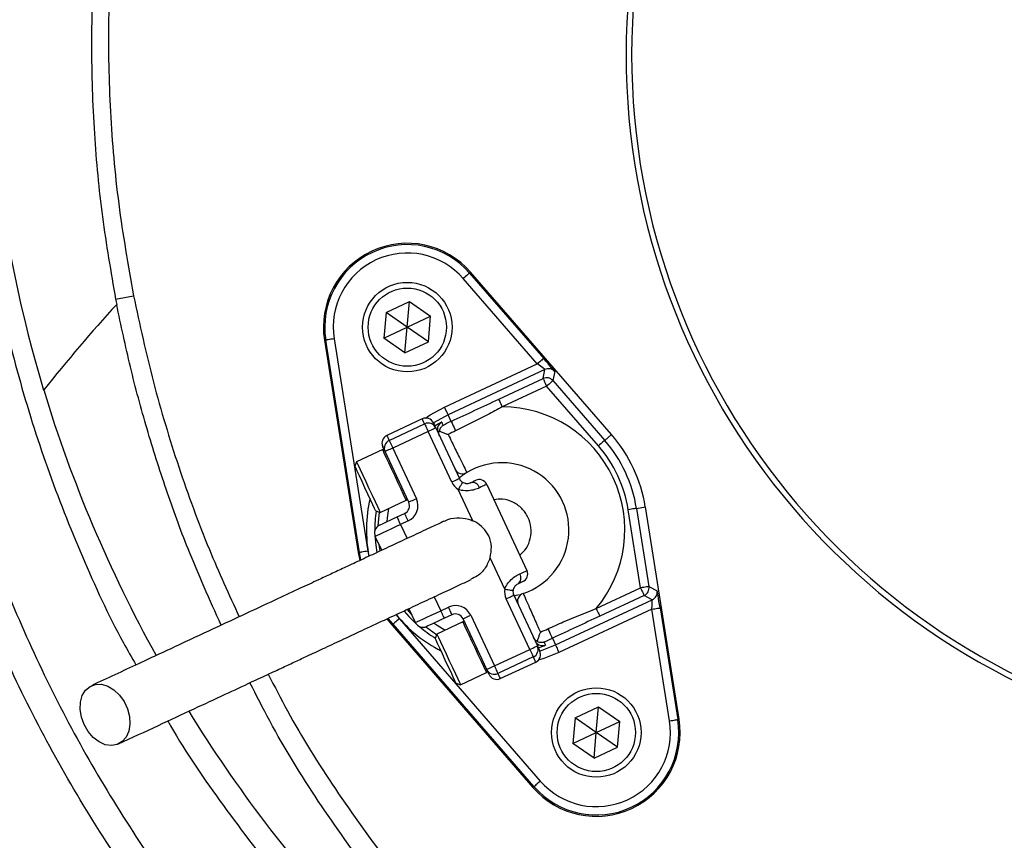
# Model space of a CAD drawing. Header units: millimetres. Extents: x 1367 to 2597, y 1298 to 2528.
# Tile 5 of 11: x 1748 to 1924, y 1773 to 1920. Entities that reach past the tile are written whole.
import ezdxf

# ---------------------------------------------------------------- set-up
doc = ezdxf.new("R2010")
doc.units = ezdxf.units.MM

msp = doc.modelspace()

# ---------------------------------------------------------------- linework, layer by layer
at = {"color": 7, "linetype": 'Continuous', "lineweight": 25}
for p, q in [((1828.81, 1874.41), (1828.98, 1874.57)), ((1828.81, 1874.41), (1842.06, 1859.15)), ((1854.2, 1845.53), (1828.98, 1874.57)), ((1840.92, 1858.16), (1827.67, 1873.43)), ((1765.5, 1869.71), (1768.7, 1870.34)), ((1765.5, 1869.71), (1765.68, 1868.79)), ((1813.87, 1867.38), (1818.06, 1869.34)), ((1817.66, 1864.73), (1818.06, 1869.34)), ((1818.06, 1869.34), (1821.84, 1866.69)), ((1813.87, 1867.38), (1813.47, 1862.78)), ((1817.66, 1864.73), (1813.87, 1867.38)), ((1817.66, 1864.73), (1821.84, 1866.69)), ((1821.44, 1862.09), (1821.84, 1866.69)), ((1813.47, 1862.78), (1817.66, 1864.73)), ((1817.25, 1860.13), (1817.66, 1864.73)), ((1821.44, 1862.09), (1817.66, 1864.73)), ((1803.08, 1862.42), (1802.84, 1862.38)), ((1802.84, 1862.38), (1808.88, 1824.4)), ((1809.12, 1824.43), (1803.08, 1862.42)), ((1804.56, 1862.65), (1810.6, 1824.67)), ((1817.25, 1860.13), (1813.47, 1862.78)), ((1817.25, 1860.13), (1821.44, 1862.09)), ((1824.33, 1850.43), (1840.92, 1858.16)), ((1842.29, 1857.15), (1824.96, 1849.07)), ((1841.95, 1855.54), (1842.29, 1857.15)), ((1844.05, 1856.77), (1843.71, 1855.16)), ((1834.01, 1851.84), (1841.95, 1855.54)), ((1843.71, 1855.16), (1852.99, 1844.48)), ((1842.58, 1854.18), (1834.65, 1850.48)), ((1851.86, 1843.5), (1842.58, 1854.18)), ((1820.34, 1848.33), (1814, 1845.37)), ((1814.42, 1844.47), (1820.76, 1847.43)), ((1825.51, 1847.88), (1824.96, 1849.07)), ((1821.4, 1846.07), (1815.05, 1843.11)), ((1825.62, 1837), (1821.4, 1846.07)), ((1822.76, 1846.7), (1826.98, 1837.64)), ((1852.99, 1844.48), (1854.2, 1845.53)), ((1813.26, 1842.82), (1808.59, 1840.64)), ((1817.92, 1833.41), (1813.69, 1842.47)), ((1815.05, 1843.11), (1819.28, 1834.04)), ((1808.59, 1840.64), (1808.3, 1839.85)), ((1829.4, 1830.08), (1826.78, 1835.71)), ((1831.88, 1836.61), (1839.06, 1821.2)), ((1812.81, 1831.58), (1817.48, 1833.76)), ((1812.02, 1831.87), (1812.81, 1831.58)), ((1859.4, 1818.11), (1857.18, 1832.08)), ((1858.66, 1832.32), (1860.24, 1832.57)), ((1858.66, 1832.32), (1860.88, 1818.34)), ((1866.28, 1794.59), (1860.24, 1832.57)), ((1815.83, 1830.78), (1817.19, 1831.42)), ((1817.83, 1830.06), (1816.47, 1829.42)), ((1813.1, 1824.82), (1811.94, 1827.31)), ((1809.12, 1824.43), (1808.88, 1824.4)), ((1808.88, 1824.4), (1809.15, 1823)), ((1835.1, 1817.87), (1832.47, 1823.5)), ((1851.47, 1814.41), (1859.4, 1818.11)), ((1860.88, 1818.34), (1862.33, 1817.57)), ((1839.57, 1807.09), (1835.34, 1816.16)), ((1836.7, 1816.79), (1840.93, 1807.73)), ((1844.16, 1807.9), (1861.49, 1815.98)), ((1860.04, 1816.75), (1852.1, 1813.05)), ((1861.49, 1815.98), (1860.04, 1816.75)), ((1819.12, 1811.9), (1817.96, 1814.4)), ((1823.65, 1814.02), (1825.01, 1814.65)), ((1861.39, 1814.28), (1844.79, 1806.54)), ((1864.57, 1794.31), (1861.39, 1814.28)), ((1862.87, 1814.51), (1866.05, 1794.55)), ((1814.01, 1812.55), (1814.93, 1811.44)), ((1816.24, 1812.58), (1841.45, 1783.53)), ((1825.65, 1813.29), (1824.29, 1812.66)), ((1831.87, 1803.5), (1827.64, 1812.57)), ((1829, 1813.2), (1833.23, 1804.14)), ((1815.11, 1811.59), (1814.93, 1811.44)), ((1814.93, 1811.44), (1840.14, 1782.4)), ((1840.32, 1782.55), (1815.11, 1811.59)), ((1827.62, 1812.01), (1822.96, 1809.83)), ((1822.96, 1809.83), (1822.67, 1809.03)), ((1843.61, 1809.08), (1844.16, 1807.9)), ((1833.23, 1804.14), (1839.57, 1807.09)), ((1840.2, 1805.74), (1833.86, 1802.78)), ((1834.28, 1801.87), (1840.63, 1804.83)), ((1827.18, 1800.77), (1831.85, 1802.94)), ((1826.39, 1801.06), (1827.18, 1800.77)), ((1847.68, 1794.88), (1851.87, 1796.83)), ((1851.47, 1792.23), (1851.87, 1796.83)), ((1851.87, 1796.83), (1855.65, 1794.18)), ((1847.68, 1794.88), (1847.28, 1790.28)), ((1851.47, 1792.23), (1847.68, 1794.88)), ((1866.05, 1794.55), (1866.28, 1794.59)), ((1851.47, 1792.23), (1855.65, 1794.18)), ((1855.25, 1789.58), (1855.65, 1794.18)), ((1847.28, 1790.28), (1851.47, 1792.23)), ((1851.06, 1787.63), (1851.47, 1792.23)), ((1855.25, 1789.58), (1851.47, 1792.23)), ((1851.06, 1787.63), (1847.28, 1790.28)), ((1851.06, 1787.63), (1855.25, 1789.58)), ((1840.32, 1782.55), (1840.14, 1782.4))]:
    msp.add_line(p, q, dxfattribs=at)
at = {"color": 1, "linetype": 'Continuous', "lineweight": 25}
for p, q in [((1816.47, 1829.42), (1817.63, 1826.93)), ((1810.6, 1824.67), (1810.76, 1823.75)), ((1812.78, 1824.72), (1812.62, 1825.85)), ((1809.37, 1823.09), (1809.12, 1824.43)), ((1822.49, 1816.51), (1823.65, 1814.02)), ((1818.44, 1813.37), (1817.67, 1814.22)), ((1815.11, 1811.59), (1814.24, 1812.64)), ((1815.63, 1813.31), (1816.24, 1812.58))]:
    msp.add_line(p, q, dxfattribs=at)
at = {"color": 7, "linetype": 'Continuous', "lineweight": 25, "flags": 128}
for points in [[(1828.81, 1874.41), (1828.78, 1874.39), (1828.71, 1874.33), (1828.61, 1874.24), (1828.47, 1874.12), (1828.3, 1873.97), (1828.1, 1873.8), (1827.89, 1873.62), (1827.67, 1873.43)], [(1804.56, 1862.65), (1804.27, 1862.61), (1804, 1862.56), (1803.74, 1862.52), (1803.52, 1862.49), (1803.33, 1862.46), (1803.2, 1862.43), (1803.11, 1862.42), (1803.08, 1862.42)], [(1842.06, 1859.15), (1842.03, 1859.13), (1841.97, 1859.07), (1841.86, 1858.98), (1841.72, 1858.85), (1841.55, 1858.71), (1841.35, 1858.54), (1841.14, 1858.35), (1840.92, 1858.16)], [(1841.95, 1855.54), (1841.96, 1855.51), (1842, 1855.43), (1842.06, 1855.3), (1842.14, 1855.13), (1842.23, 1854.93), (1842.34, 1854.7), (1842.46, 1854.44), (1842.58, 1854.18)], [(1843.71, 1855.16), (1843.69, 1855.14), (1843.62, 1855.08), (1843.51, 1854.99), (1843.37, 1854.87), (1843.2, 1854.72), (1843.01, 1854.55), (1842.8, 1854.37), (1842.58, 1854.18)], [(1834.01, 1851.84), (1834.03, 1851.81), (1834.06, 1851.73), (1834.12, 1851.6), (1834.2, 1851.43), (1834.3, 1851.23), (1834.41, 1851), (1834.52, 1850.74), (1834.65, 1850.48)], [(1824.96, 1849.07), (1824.95, 1849.1), (1824.91, 1849.18), (1824.85, 1849.3), (1824.77, 1849.47), (1824.68, 1849.68), (1824.57, 1849.91), (1824.45, 1850.16), (1824.33, 1850.43)], [(1820.76, 1847.43), (1820.77, 1847.4), (1820.81, 1847.32), (1820.87, 1847.2), (1820.95, 1847.03), (1821.04, 1846.82), (1821.15, 1846.59), (1821.27, 1846.33), (1821.4, 1846.07)], [(1822.33, 1847.61), (1822.36, 1847.55), (1822.44, 1847.37), (1822.58, 1847.09), (1822.76, 1846.7)], [(1823.81, 1847.73), (1823.83, 1847.68), (1823.92, 1847.49), (1824.08, 1847.15)], [(1825.51, 1847.88), (1825.53, 1847.84), (1825.58, 1847.74), (1825.66, 1847.57), (1825.76, 1847.35), (1825.89, 1847.09), (1826.02, 1846.8), (1826.16, 1846.49), (1826.3, 1846.19)], [(1822.76, 1846.7), (1822.73, 1846.69), (1822.65, 1846.65), (1822.53, 1846.59), (1822.36, 1846.51), (1822.15, 1846.42), (1821.92, 1846.31), (1821.66, 1846.19), (1821.4, 1846.07)], [(1814.42, 1844.47), (1814.43, 1844.44), (1814.47, 1844.36), (1814.53, 1844.24), (1814.6, 1844.07), (1814.7, 1843.86), (1814.81, 1843.63), (1814.93, 1843.37), (1815.05, 1843.11)], [(1852.99, 1844.48), (1852.96, 1844.46), (1852.9, 1844.4), (1852.79, 1844.31), (1852.65, 1844.19), (1852.48, 1844.04), (1852.29, 1843.87), (1852.07, 1843.69), (1851.86, 1843.5)], [(1813.69, 1842.47), (1813.51, 1842.86), (1813.38, 1843.15), (1813.3, 1843.32), (1813.27, 1843.38)], [(1815.05, 1843.11), (1814.79, 1842.98), (1814.53, 1842.87), (1814.3, 1842.76), (1814.09, 1842.66), (1813.92, 1842.58), (1813.8, 1842.52), (1813.72, 1842.49), (1813.69, 1842.47)], [(1808.59, 1840.64), (1808.66, 1840.5), (1808.88, 1840.02), (1809.23, 1839.26), (1809.7, 1838.26), (1810.24, 1837.11), (1810.81, 1835.88), (1811.38, 1834.67), (1811.89, 1833.56), (1812.32, 1832.65), (1812.62, 1831.99), (1812.79, 1831.63), (1812.81, 1831.58)], [(1812.02, 1831.87), (1811.99, 1831.93), (1811.82, 1832.29), (1811.52, 1832.94), (1811.11, 1833.82), (1810.62, 1834.87), (1810.09, 1836), (1809.57, 1837.12), (1809.1, 1838.13), (1808.71, 1838.96), (1808.44, 1839.54), (1808.31, 1839.82), (1808.3, 1839.85)], [(1826.98, 1837.64), (1826.96, 1837.62), (1826.88, 1837.59), (1826.75, 1837.53), (1826.58, 1837.45), (1826.38, 1837.36), (1826.14, 1837.25), (1825.89, 1837.13), (1825.62, 1837)], [(1827.56, 1836.99), (1827.54, 1836.97), (1827.5, 1836.89), (1827.43, 1836.78), (1827.33, 1836.62), (1827.21, 1836.42), (1827.08, 1836.2), (1826.93, 1835.96), (1826.78, 1835.71)], [(1828.98, 1836.91), (1829.18, 1837.01), (1829.36, 1837.09), (1829.52, 1837.16), (1829.65, 1837.22), (1829.75, 1837.27), (1829.82, 1837.31), (1829.87, 1837.33), (1829.88, 1837.33)], [(1831.88, 1836.61), (1831.85, 1836.6), (1831.79, 1836.57), (1831.69, 1836.52), (1831.54, 1836.45), (1831.35, 1836.37), (1831.13, 1836.26), (1830.87, 1836.14), (1830.58, 1836)], [(1819.28, 1834.04), (1819.01, 1833.92), (1818.76, 1833.8), (1818.52, 1833.69), (1818.32, 1833.6), (1818.15, 1833.52), (1818.02, 1833.46), (1817.95, 1833.42), (1817.92, 1833.41)], [(1858.66, 1832.32), (1858.63, 1832.31), (1858.54, 1832.3), (1858.4, 1832.27), (1858.22, 1832.25), (1857.99, 1832.21), (1857.74, 1832.17), (1857.47, 1832.13), (1857.18, 1832.08)], [(1812.66, 1829.3), (1812.72, 1829.33), (1812.9, 1829.42), (1813.2, 1829.55), (1813.59, 1829.74), (1814.07, 1829.96), (1814.62, 1830.22), (1815.22, 1830.49), (1815.83, 1830.78)], [(1816.47, 1829.42), (1816.34, 1829.69), (1816.23, 1829.94), (1816.12, 1830.18), (1816.02, 1830.39), (1815.94, 1830.55), (1815.88, 1830.68), (1815.85, 1830.76), (1815.83, 1830.78)], [(1817.83, 1830.06), (1817.7, 1830.32), (1817.59, 1830.58), (1817.48, 1830.81), (1817.38, 1831.02), (1817.3, 1831.19), (1817.24, 1831.31), (1817.21, 1831.39), (1817.19, 1831.42)], [(1816.47, 1829.42), (1815.58, 1829.01), (1814.73, 1828.62), (1813.95, 1828.25), (1813.26, 1827.93), (1812.7, 1827.67), (1812.28, 1827.47), (1812.02, 1827.35), (1811.94, 1827.31)], [(1810.6, 1824.67), (1810.31, 1824.63), (1810.04, 1824.58), (1809.78, 1824.54), (1809.56, 1824.51), (1809.38, 1824.48), (1809.24, 1824.45), (1809.15, 1824.44), (1809.12, 1824.43)], [(1837.77, 1820.6), (1838.06, 1820.73), (1838.32, 1820.85), (1838.54, 1820.96), (1838.72, 1821.04), (1838.87, 1821.11), (1838.98, 1821.16), (1839.04, 1821.19), (1839.06, 1821.2)], [(1835.1, 1817.87), (1835.38, 1817.83), (1835.66, 1817.79), (1835.92, 1817.75), (1836.14, 1817.71), (1836.33, 1817.69), (1836.47, 1817.67), (1836.55, 1817.65), (1836.58, 1817.65)], [(1838.33, 1819.21), (1838.32, 1819.2), (1838.28, 1819.18), (1838.2, 1819.15), (1838.1, 1819.1), (1837.97, 1819.04), (1837.81, 1818.96), (1837.63, 1818.88), (1837.43, 1818.79)], [(1860.88, 1818.34), (1860.85, 1818.34), (1860.76, 1818.32), (1860.63, 1818.3), (1860.44, 1818.27), (1860.22, 1818.24), (1859.96, 1818.19), (1859.69, 1818.15), (1859.4, 1818.11)], [(1859.4, 1818.11), (1859.52, 1817.84), (1859.64, 1817.59), (1859.75, 1817.36), (1859.85, 1817.15), (1859.93, 1816.98), (1859.98, 1816.86), (1860.02, 1816.78), (1860.04, 1816.75)], [(1835.34, 1816.16), (1835.61, 1816.28), (1835.86, 1816.4), (1836.1, 1816.51), (1836.3, 1816.61), (1836.47, 1816.68), (1836.6, 1816.74), (1836.68, 1816.78), (1836.7, 1816.79)], [(1819.12, 1811.9), (1819.21, 1811.94), (1819.47, 1812.06), (1819.88, 1812.26), (1820.45, 1812.52), (1821.14, 1812.84), (1821.92, 1813.21), (1822.77, 1813.6), (1823.65, 1814.02)], [(1824.29, 1812.66), (1824.27, 1812.68), (1824.24, 1812.76), (1824.18, 1812.89), (1824.1, 1813.06), (1824, 1813.26), (1823.9, 1813.5), (1823.78, 1813.75), (1823.65, 1814.02)], [(1825.65, 1813.29), (1825.63, 1813.32), (1825.6, 1813.39), (1825.54, 1813.52), (1825.46, 1813.69), (1825.36, 1813.9), (1825.25, 1814.13), (1825.14, 1814.39), (1825.01, 1814.65)], [(1851.47, 1814.41), (1851.59, 1814.14), (1851.71, 1813.89), (1851.82, 1813.66), (1851.91, 1813.45), (1851.99, 1813.28), (1852.05, 1813.16), (1852.09, 1813.08), (1852.1, 1813.05)], [(1861.39, 1814.28), (1861.68, 1814.32), (1861.95, 1814.37), (1862.2, 1814.41), (1862.43, 1814.44), (1862.61, 1814.47), (1862.75, 1814.49), (1862.84, 1814.51), (1862.87, 1814.51)], [(1816.24, 1812.58), (1816.02, 1812.39), (1815.81, 1812.2), (1815.62, 1812.03), (1815.44, 1811.89), (1815.3, 1811.76), (1815.2, 1811.67), (1815.13, 1811.61), (1815.11, 1811.59)], [(1824.29, 1812.66), (1823.67, 1812.37), (1823.07, 1812.09), (1822.52, 1811.84), (1822.04, 1811.61), (1821.65, 1811.43), (1821.36, 1811.29), (1821.18, 1811.21), (1821.11, 1811.18)], [(1827.64, 1812.57), (1827.67, 1812.58), (1827.74, 1812.61), (1827.87, 1812.67), (1828.04, 1812.75), (1828.24, 1812.85), (1828.48, 1812.96), (1828.73, 1813.08), (1829, 1813.2)], [(1842.82, 1810.77), (1842.96, 1810.47), (1843.1, 1810.17), (1843.24, 1809.88), (1843.36, 1809.61), (1843.46, 1809.39), (1843.54, 1809.23), (1843.59, 1809.12), (1843.61, 1809.08)], [(1826.39, 1801.06), (1826.36, 1801.12), (1826.19, 1801.48), (1825.89, 1802.13), (1825.48, 1803.01), (1824.99, 1804.06), (1824.46, 1805.19), (1823.94, 1806.3), (1823.47, 1807.32), (1823.08, 1808.15), (1822.81, 1808.73), (1822.68, 1809.01), (1822.67, 1809.03)], [(1822.96, 1809.83), (1823.03, 1809.68), (1823.25, 1809.21), (1823.6, 1808.45), (1824.07, 1807.45), (1824.61, 1806.29), (1825.18, 1805.06), (1825.74, 1803.85), (1826.26, 1802.75), (1826.69, 1801.83), (1826.99, 1801.17), (1827.16, 1800.82), (1827.18, 1800.77)], [(1839.57, 1807.09), (1839.83, 1807.22), (1840.09, 1807.34), (1840.32, 1807.45), (1840.53, 1807.54), (1840.7, 1807.62), (1840.83, 1807.68), (1840.9, 1807.72), (1840.93, 1807.73)], [(1839.57, 1807.09), (1839.69, 1806.83), (1839.81, 1806.57), (1839.92, 1806.34), (1840.02, 1806.13), (1840.1, 1805.96), (1840.15, 1805.84), (1840.19, 1805.76), (1840.2, 1805.74)], [(1840.93, 1807.73), (1841.11, 1807.34), (1841.24, 1807.06), (1841.32, 1806.88), (1841.35, 1806.82)], [(1842.12, 1808.45), (1842.14, 1808.41), (1842.23, 1808.22), (1842.4, 1807.87)], [(1844.16, 1807.9), (1844.17, 1807.87), (1844.21, 1807.79), (1844.27, 1807.66), (1844.35, 1807.49), (1844.45, 1807.29), (1844.55, 1807.05), (1844.67, 1806.8), (1844.79, 1806.54)], [(1831.87, 1803.5), (1831.89, 1803.51), (1831.97, 1803.55), (1832.09, 1803.61), (1832.26, 1803.69), (1832.47, 1803.78), (1832.7, 1803.89), (1832.96, 1804.01), (1833.23, 1804.14)], [(1832.29, 1802.6), (1832.26, 1802.65), (1832.18, 1802.83), (1832.05, 1803.11), (1831.87, 1803.5)], [(1833.23, 1804.14), (1833.35, 1803.87), (1833.47, 1803.62), (1833.58, 1803.38), (1833.67, 1803.18), (1833.75, 1803.01), (1833.81, 1802.88), (1833.85, 1802.8), (1833.86, 1802.78)], [(1759.85, 1793.64), (1759.36, 1794.99), (1759.14, 1796.37), (1759.2, 1797.68), (1759.53, 1798.85), (1760.12, 1799.8), (1760.93, 1800.48), (1761.9, 1800.83), (1762.98, 1800.85), (1764.1, 1800.52), (1765.19, 1799.86), (1766.17, 1798.93), (1767, 1797.77), (1767.61, 1796.47), (1767.96, 1795.09), (1768.05, 1793.74), (1767.85, 1792.48), (1767.38, 1791.42), (1766.68, 1790.6), (1765.78, 1790.08), (1764.74, 1789.89), (1763.64, 1790.05), (1762.53, 1790.55), (1761.48, 1791.35), (1760.57, 1792.4), (1759.85, 1793.64)], [(1864.57, 1794.31), (1864.85, 1794.36), (1865.13, 1794.4), (1865.38, 1794.44), (1865.6, 1794.48), (1865.79, 1794.51), (1865.93, 1794.53), (1866.01, 1794.54), (1866.05, 1794.55)], [(1841.45, 1783.53), (1841.23, 1783.34), (1841.02, 1783.16), (1840.83, 1782.99), (1840.66, 1782.85), (1840.51, 1782.72), (1840.41, 1782.63), (1840.34, 1782.57), (1840.32, 1782.55)]]:
    msp.add_lwpolyline(points, dxfattribs=at)
at = {"color": 1, "linetype": 'Continuous', "lineweight": 25, "flags": 128}
for points in [[(1820.9, 1848.47), (1821.76, 1849.03), (1824.33, 1850.43)], [(1820.76, 1847.43), (1820.58, 1847.82), (1820.45, 1848.1), (1820.37, 1848.27), (1820.34, 1848.33)], [(1824.96, 1849.07), (1822.46, 1847.7), (1822.33, 1847.62)], [(1814, 1845.37), (1814.02, 1845.32), (1814.1, 1845.14), (1814.24, 1844.86), (1814.42, 1844.47)], [(1817.48, 1833.76), (1817.46, 1833.81), (1817.29, 1834.16), (1816.98, 1834.82), (1816.56, 1835.74), (1816.04, 1836.84), (1815.48, 1838.06), (1814.9, 1839.29), (1814.36, 1840.44), (1813.9, 1841.44), (1813.54, 1842.2), (1813.32, 1842.67), (1813.26, 1842.82)], [(1812.47, 1829.2), (1812.68, 1831.62), (1812.69, 1831.63)], [(1814.31, 1832.28), (1814.07, 1830.62), (1814.01, 1829.93)], [(1811.87, 1827.48), (1812.02, 1825.71), (1812.21, 1824.44)], [(1817.11, 1813.95), (1817.95, 1812.99), (1819.21, 1811.75)], [(1822.91, 1809.7), (1822.9, 1809.71), (1820.91, 1811.1)], [(1822.46, 1811.81), (1823.03, 1811.41), (1824.46, 1810.53)], [(1831.85, 1802.94), (1831.83, 1803), (1831.66, 1803.35), (1831.35, 1804.01), (1830.93, 1804.92), (1830.41, 1806.03), (1829.85, 1807.24), (1829.27, 1808.47), (1828.73, 1809.63), (1828.27, 1810.62), (1827.91, 1811.39), (1827.69, 1811.86), (1827.62, 1812.01)], [(1841.36, 1806.81), (1841.5, 1806.86), (1844.16, 1807.9)], [(1840.63, 1804.83), (1840.6, 1804.89), (1840.52, 1805.06), (1840.39, 1805.35), (1840.2, 1805.74)], [(1844.79, 1806.54), (1842.07, 1805.47), (1841.09, 1805.17)], [(1833.86, 1802.78), (1834.04, 1802.39), (1834.17, 1802.1), (1834.25, 1801.93), (1834.28, 1801.87)]]:
    msp.add_lwpolyline(points, dxfattribs=at)
at = {"color": 7, "linetype": 'Continuous', "lineweight": 25}
for centre, radius in [((1981.79, 1913.48), 615), ((1981.79, 1913.48), 595), ((1981.79, 1913.48), 593.6), ((1981.79, 1913.48), 590.07), ((1981.79, 1913.48), 579), ((1981.79, 1913.48), 576), ((1981.79, 1913.48), 385), ((1981.79, 1913.48), 336), ((1981.79, 1913.48), 328), ((1981.79, 1913.48), 326.54), ((1981.79, 1913.48), 321.84), ((1981.79, 1913.48), 320.38), ((1981.79, 1913.48), 315), ((1981.79, 1913.48), 307.5), ((1981.79, 1913.48), 306.5), ((1981.79, 1913.48), 305), ((1981.79, 1913.48), 303), ((1817.66, 1864.73), 8), ((1817.66, 1864.73), 7), ((1851.47, 1792.23), 8), ((1851.47, 1792.23), 7)]:
    msp.add_circle(centre, radius, dxfattribs=at)
for centre, radius, start, end in [((1981.79, 1913.48), 125, 99.2069, 180), ((1981.79, 1913.48), 124, 99.2818, 180), ((1972.06, 1920.08), 229.32, 155.2014, 196.8814), ((1981.79, 1913.48), 125, 180, 260.7931), ((1981.79, 1913.48), 124, 180, 260.7182), ((1817.66, 1864.73), 15, 40.962, 189.038), ((1817.66, 1864.73), 14.76, 40.962, 189.038), ((1817.66, 1864.73), 13.26, 40.962, 189.038), ((1982.24, 1670.73), 293.47, 137.5544, 141.4825), ((1842.92, 1855.79), 1.5, 40.9767, 114.9856), ((1842.58, 1854.18), 1.5, 40.9766, 114.9852), ((1986.6, 1924.57), 244.53, 196.8986, 209.0061), ((1834.56, 1828.48), 22, 320.2218, 89.7782), ((1820.97, 1846.97), 1.5, 25, 115), ((1821.4, 1846.07), 1.5, 25, 115), ((1834.56, 1828.48), 21.41, 115, 119.3213), ((1824.54, 1846.42), 1.5, 167.1888, 204.9986), ((1834.56, 1828.48), 19.54, 115, 119.3213), ((1814.63, 1844.01), 1.5, 115, 205), ((1815.05, 1843.11), 1.5, 115, 205), ((1834.56, 1828.48), 24.4, 9.038, 40.962), ((1834.56, 1828.48), 26, 9.038, 40.962), ((1813.36, 1842.59), 0.25, 25, 115), ((1834.56, 1828.48), 22.9, 9.038, 40.962), ((1834.56, 1828.48), 12, 288.6206, 121.3794), ((1827.53, 1840.01), 1.5, 205, 301.3794), ((1828.34, 1838.27), 3, 205, 238.5573), ((1828.34, 1838.27), 1.5, 205, 238.5573), ((1829.3, 1835.61), 1.34, 17.1292, 103.946), ((1830.52, 1835.97), 1.5, 25, 115), ((1816.56, 1832.78), 1.5, 295, 25), ((1817.38, 1833.98), 0.25, 295, 25), ((1816.56, 1832.78), 3, 295, 25), ((1813.3, 1827.94), 1.5, 115, 205), ((1837.7, 1820.57), 1.5, 295, 25), ((1836.64, 1819.87), 1.34, 306.0541, 32.871), ((1838.06, 1817.43), 3, 171.4427, 205), ((1838.06, 1817.43), 1.5, 171.4427, 205), ((1859.4, 1818.11), 1.5, 295.0147, 9.0235), ((1860.85, 1817.34), 1.5, 295.0145, 9.0231), ((1838.87, 1815.69), 1.5, 108.6206, 205), ((1826.28, 1811.93), 3, 25, 115), ((1826.28, 1811.93), 1.5, 25, 115), ((1820.48, 1812.54), 1.5, 205, 295), ((1827.73, 1811.78), 0.25, 25, 115), ((1834.56, 1828.48), 19.54, 290.6787, 295), ((1834.56, 1828.48), 21.41, 290.6787, 295), ((1839.57, 1807.09), 1.5, 295, 25), ((1839.99, 1806.19), 1.5, 295, 25), ((1833.23, 1804.14), 1.5, 205, 295), ((1831.74, 1803.17), 0.25, 295, 25), ((1833.65, 1803.23), 1.5, 205, 295), ((1991.09, 1927.21), 249.75, 211.6884, 222.8197), ((1851.47, 1792.23), 15, 220.962, 9.038), ((1851.47, 1792.23), 14.76, 220.962, 9.038), ((1851.47, 1792.23), 13.26, 220.962, 9.038)]:
    msp.add_arc(centre, radius, start, end, dxfattribs=at)
at = {"color": 1, "linetype": 'Continuous', "lineweight": 25}
for centre, radius, start, end in [((1824.54, 1846.42), 1.5, 119.1839, 167.1872), ((1834.56, 1828.48), 24.21, 166.6955, 191.1625), ((1834.56, 1828.48), 22.71, 171.4932, 180.3565), ((1834.56, 1828.48), 24.21, 218.8414, 243.3045), ((1834.56, 1828.48), 22.71, 229.6435, 238.5068), ((1841.86, 1809.27), 1.5, 228.283, 290.8172)]:
    msp.add_arc(centre, radius, start, end, dxfattribs=at)
at = {"color": 7, "linetype": 'Continuous', "lineweight": 25}
for centre, major_axis, ratio, start_param, end_param in [((1840.88, 1858.14), (1.41, -1), 0.027351, 0.001793, 1.555136), ((1842.01, 1859.12), (-2.05, 2.36), 0.016782, 3.154244, 4.707588), ((1862.82, 1814.49), (-0.49, 3.08), 0.016782, 4.71719, 6.270533), ((1861.34, 1814.25), (0.14, 1.72), 0.027351, 4.728049, 6.281392)]:
    msp.add_ellipse(centre, major_axis=major_axis, ratio=ratio, start_param=start_param, end_param=end_param, dxfattribs=at)
for points, knots in [([(1920.79, 1661.01), (1915.82, 1662.3), (1905.9, 1664.89), (1891.33, 1669.89), (1876.41, 1675.94), (1861.27, 1683.27), (1846.02, 1691.96), (1831.37, 1701.67), (1817.41, 1712.32), (1804.23, 1723.87), (1791.87, 1736.29), (1780.37, 1749.55), (1769.76, 1763.55), (1760.12, 1778.21), (1751.5, 1793.46), (1743.96, 1809.27), (1737.5, 1825.55), (1732.12, 1842.26), (1727.87, 1859.26), (1724.78, 1876.5), (1722.89, 1893.91), (1722.18, 1911.46), (1722.63, 1929.03), (1724.26, 1946.51), (1727.1, 1964.03), (1731.22, 1981.53), (1736.62, 1998.94), (1743.24, 2015.94), (1750.93, 2032.47), (1757.01, 2042.97), (1760.05, 2048.21)], [0, 0, 0, 0, 0.031534, 0.063096, 0.09463, 0.130502, 0.166497, 0.202533, 0.238529, 0.274401, 0.310261, 0.346243, 0.382267, 0.41825, 0.45411, 0.489924, 0.525861, 0.561838, 0.597773, 0.633587, 0.669463, 0.705462, 0.741503, 0.777501, 0.813377, 0.85061, 0.887979, 0.925396, 0.962767, 1, 1, 1, 1]), ([(1759.45, 2018.33), (1759.41, 2018.24), (1757.21, 2013.52), (1753.64, 2003.86), (1748.84, 1989.39), (1744.89, 1974), (1741.83, 1957.76), (1739.87, 1940.66), (1739.1, 1923.47), (1739.52, 1906.27), (1741.15, 1889.24), (1743.99, 1872.41), (1747.98, 1855.84), (1753.1, 1839.54), (1759.41, 1823.67), (1764.77, 1811.9), (1768.37, 1805.64), (1769.13, 1804.32)], [0, 0, 0, 0, 0.0013729, 0.0701584, 0.1388804, 0.2074191, 0.2848618, 0.3625747, 0.44038, 0.5180936, 0.595537, 0.6721573, 0.7490419, 0.8260119, 0.9028879, 0.9795009, 1, 1, 1, 1]), ([(1780.16, 2008.68), (1780.03, 2008.39), (1777.73, 2003.4), (1774.13, 1993.33), (1769.42, 1978.39), (1765.8, 1962.98), (1763.15, 1947.21), (1761.55, 1931.28), (1761, 1915.29), (1761.51, 1899.67), (1762.94, 1884.44), (1764.65, 1874.62), (1765.5, 1869.71)], [0, 0, 0, 0, 0.006646, 0.116362, 0.225725, 0.338163, 0.450973, 0.563911, 0.676725, 0.789166, 0.894583, 1, 1, 1, 1]), ([(1782.69, 2007.5), (1781.68, 2005.18), (1778.48, 1997.81), (1774.24, 1984.93), (1769.95, 1968.97), (1766.85, 1952.72), (1764.87, 1936.3), (1764.05, 1919.79), (1764.39, 1903.24), (1765.81, 1886.71), (1767.73, 1875.81), (1768.7, 1870.34)], [0, 0, 0, 0, 0.054277, 0.172209, 0.290262, 0.408486, 0.526458, 0.644757, 0.762646, 0.881135, 1, 1, 1, 1]), ([(1768.7, 1870.34), (1769.81, 1865.18), (1772.05, 1854.86), (1776.65, 1839.72), (1781.75, 1825.68), (1785.77, 1816.91), (1787.6, 1812.93)], [0, 0, 0, 0, 0.261372, 0.522689, 0.782918, 1, 1, 1, 1]), ([(1784.37, 1811.42), (1782.34, 1815.95), (1778.74, 1823.92), (1774.47, 1835.7), (1771.02, 1846.56), (1768.04, 1857.58), (1766.47, 1865.05), (1765.68, 1868.79)], [0, 0, 0, 0, 0.2459212, 0.4336676, 0.6214142, 0.810707, 1, 1, 1, 1]), ([(1825.51, 1847.88), (1826.93, 1848.54), (1829.76, 1849.86), (1832.6, 1851.18), (1834.01, 1851.84)], [0, 0, 0, 0, 0.499966, 1, 1, 1, 1]), ([(1834.65, 1850.48), (1833.77, 1850), (1831.03, 1848.5), (1828.22, 1847.12), (1826.3, 1846.19)], [0, 0, 0, 0, 0.319681, 1, 1, 1, 1]), ([(1822.78, 1847.16), (1822.77, 1847.16), (1822.7, 1847.12), (1822.61, 1847.06), (1822.54, 1847.01)], [0, 0, 0, 0, 0.1438071, 1, 1, 1, 1]), ([(1823.45, 1845.21), (1823.45, 1845.21), (1823.39, 1845.34), (1823.29, 1845.63), (1823.34, 1845.97), (1823.36, 1846.15)], [0, 0, 0, 0, 0.005326, 0.483526, 1, 1, 1, 1]), ([(1824.08, 1847.15), (1824.08, 1847.15), (1824, 1847.1), (1823.77, 1846.93), (1823.49, 1846.61), (1823.39, 1846.27), (1823.36, 1846.15)], [0, 0, 0, 0, 0.004809, 0.214058, 0.733508, 1, 1, 1, 1]), ([(1823.36, 1846.15), (1823.53, 1846.08), (1823.87, 1845.94), (1824.44, 1845.72), (1824.82, 1845.58), (1824.99, 1845.52), (1824.99, 1845.52)], [0, 0, 0, 0, 0.347344, 0.692588, 0.995403, 1, 1, 1, 1]), ([(1824.99, 1845.52), (1825.43, 1844.62), (1826.32, 1842.77), (1827.4, 1840.56), (1828.17, 1839.02), (1828.26, 1838.83), (1828.31, 1838.73)], [0, 0, 0, 0, 0.237853, 0.4923935, 0.7461241, 1, 1, 1, 1]), ([(1828.31, 1838.73), (1828.3, 1838.72), (1828.27, 1838.7), (1828.01, 1838.54), (1827.54, 1838.22), (1827.12, 1837.89), (1826.93, 1837.74)], [0, 0, 0, 0, 0.195056, 0.481754, 0.762911, 1, 1, 1, 1]), ([(1827.56, 1836.99), (1827.6, 1836.97), (1827.74, 1836.89), (1827.94, 1836.82), (1828.24, 1836.77), (1828.43, 1836.77), (1828.68, 1836.8), (1828.84, 1836.85), (1828.95, 1836.9), (1828.98, 1836.91)], [0, 0, 0, 0, 0.068438, 0.253302, 0.333042, 0.563675, 0.600272, 0.896711, 1, 1, 1, 1]), ([(1830.58, 1836), (1830.5, 1835.97), (1830.17, 1835.82), (1829.44, 1835.57), (1828.3, 1835.41), (1827.36, 1835.5), (1826.87, 1835.68), (1826.78, 1835.71)], [0, 0, 0, 0, 0.08499, 0.354798, 0.637809, 0.928515, 1, 1, 1, 1]), ([(1837.79, 1823.92), (1838.19, 1824.32), (1839.07, 1825.16), (1839.76, 1826.94), (1839.88, 1828.89), (1839.34, 1830.79), (1838.2, 1832.39), (1836.6, 1833.51), (1834.83, 1834.07), (1833.67, 1833.93), (1833.15, 1833.87)], [0, 0, 0, 0, 0.113263, 0.243923, 0.374428, 0.504767, 0.635, 0.765235, 0.895575, 1, 1, 1, 1]), ([(1824.2, 1830), (1823.52, 1829.68), (1822.01, 1828.98), (1819.01, 1827.57), (1815.65, 1826.01), (1812.35, 1824.47), (1809.28, 1823.04), (1806.53, 1821.76), (1804.07, 1820.61), (1801.47, 1819.39), (1798.3, 1817.92), (1794.24, 1816.03), (1789.33, 1813.74), (1783.54, 1811.04), (1776.87, 1807.92), (1769.31, 1804.4), (1763.96, 1801.91), (1761.16, 1800.6)], [0, 0, 0, 0, 0.064098, 0.140882, 0.209922, 0.271139, 0.324429, 0.369742, 0.407119, 0.441723, 0.49059, 0.549772, 0.619268, 0.699041, 0.789067, 0.889381, 1, 1, 1, 1]), ([(1824.23, 1829.97), (1824.3, 1830.01), (1824.96, 1830.45), (1826.51, 1830.68), (1828.22, 1830.57), (1829.13, 1830.19), (1829.4, 1830.08)], [0, 0, 0, 0, 0.048403, 0.445346, 0.839383, 1, 1, 1, 1]), ([(1832.47, 1823.5), (1832.59, 1824.15), (1832.84, 1825.46), (1832.36, 1827.36), (1831.31, 1828.85), (1830.24, 1829.67), (1829.57, 1830), (1829.4, 1830.08)], [0, 0, 0, 0, 0.248706, 0.49841, 0.716023, 0.929045, 1, 1, 1, 1]), ([(1832.47, 1823.5), (1832.22, 1822.87), (1831.73, 1821.62), (1830.46, 1820.28), (1829.44, 1819.83), (1829.04, 1819.65)], [0, 0, 0, 0, 0.376882, 0.753292, 1, 1, 1, 1]), ([(1766.02, 1790.18), (1768.4, 1791.29), (1772.92, 1793.39), (1779.28, 1796.36), (1784.84, 1798.95), (1789.32, 1801.04), (1792.86, 1802.69), (1795.57, 1803.95), (1797.93, 1805.05), (1800.35, 1806.19), (1803.15, 1807.49), (1806.49, 1809.05), (1810.23, 1810.79), (1813.95, 1812.53), (1817.56, 1814.21), (1820.95, 1815.79), (1824.23, 1817.32), (1827.05, 1818.64), (1828.45, 1819.29), (1829.07, 1819.58)], [0, 0, 0, 0, 0.094022, 0.178219, 0.252598, 0.317171, 0.361035, 0.398847, 0.430594, 0.461148, 0.503246, 0.553276, 0.61125, 0.677228, 0.735829, 0.799528, 0.868219, 0.941849, 1, 1, 1, 1]), ([(1835.1, 1817.87), (1835.19, 1818.1), (1835.42, 1818.66), (1836.06, 1819.45), (1836.92, 1820.16), (1837.48, 1820.45), (1837.77, 1820.6)], [0, 0, 0, 0, 0.17205, 0.419535, 0.70647, 1, 1, 1, 1]), ([(1837.43, 1818.79), (1837.33, 1818.74), (1837.18, 1818.66), (1836.97, 1818.46), (1836.8, 1818.25), (1836.71, 1818.09), (1836.62, 1817.86), (1836.6, 1817.75), (1836.58, 1817.65)], [0, 0, 0, 0, 0.336794, 0.539033, 0.616128, 0.82454, 0.83853, 1, 1, 1, 1]), ([(1836.75, 1816.69), (1836.91, 1816.72), (1837.28, 1816.79), (1837.54, 1816.86), (1837.69, 1816.9)], [0, 0, 0, 0, 0.414398, 1, 1, 1, 1]), ([(1838.39, 1817.11), (1838.44, 1817.01), (1838.52, 1816.81), (1839.21, 1815.23), (1840.21, 1812.99), (1841.05, 1811.11), (1841.46, 1810.2)], [0, 0, 0, 0, 0.253876, 0.507606, 0.762147, 1, 1, 1, 1]), ([(1842.82, 1810.77), (1843.73, 1811.19), (1846.58, 1812.49), (1849.49, 1813.63), (1851.47, 1814.41)], [0, 0, 0, 0, 0.319651, 1, 1, 1, 1]), ([(1852.1, 1813.05), (1850.69, 1812.39), (1847.86, 1811.06), (1845.02, 1809.74), (1843.61, 1809.08)], [0, 0, 0, 0, 0.500035, 1, 1, 1, 1]), ([(1840.9, 1808.54), (1840.75, 1808.64), (1840.45, 1808.83), (1840.29, 1809.09), (1840.23, 1809.22), (1840.23, 1809.22)], [0, 0, 0, 0, 0.5164699, 0.9946713, 1, 1, 1, 1]), ([(1841.46, 1810.2), (1841.46, 1810.2), (1841.39, 1810.03), (1841.26, 1809.65), (1841.06, 1809.07), (1840.95, 1808.72), (1840.9, 1808.54)], [0, 0, 0, 0, 0.00459, 0.307415, 0.652652, 1, 1, 1, 1]), ([(1840.9, 1808.54), (1841.01, 1808.49), (1841.33, 1808.35), (1841.76, 1808.35), (1842.04, 1808.42), (1842.12, 1808.45), (1842.12, 1808.45)], [0, 0, 0, 0, 0.2664946, 0.7859432, 0.9951971, 1, 1, 1, 1]), ([(1792.8, 1802.66), (1793.92, 1800.47), (1797.54, 1793.42), (1804.66, 1781.99), (1811.13, 1773.12), (1814.38, 1768.66)], [0, 0, 0, 0, 0.182949, 0.5901, 1, 1, 1, 1]), ([(1811.33, 1766.33), (1808.08, 1770.84), (1801.57, 1779.88), (1794.37, 1791.57), (1790.69, 1798.84), (1789.52, 1801.14)], [0, 0, 0, 0, 0.405321, 0.812501, 1, 1, 1, 1]), ([(1774.82, 1794.28), (1774.97, 1794), (1777.93, 1788.76), (1784.69, 1779.08), (1795.1, 1765.39), (1806.57, 1752.52), (1817.47, 1741.92), (1827.43, 1733.29), (1833.32, 1728.76), (1836.27, 1726.5)], [0, 0, 0, 0, 0.010379, 0.197752, 0.385336, 0.572656, 0.759282, 0.879641, 1, 1, 1, 1])]:
    msp.add_open_spline(points, degree=3, knots=knots, dxfattribs=at)
at = {"color": 1, "linetype": 'Continuous', "lineweight": 25}
for points, knots in [([(1753.3, 2025.2), (1751.48, 2021.46), (1747.06, 2012.35), (1741.34, 1997.29), (1736, 1980.23), (1731.97, 1963.06), (1729.19, 1945.88), (1727.59, 1928.73), (1727.15, 1911.49), (1727.85, 1894.29), (1729.7, 1877.2), (1732.73, 1860.3), (1736.9, 1843.62), (1742.17, 1827.24), (1748.52, 1811.26), (1755.92, 1795.76), (1764.37, 1780.8), (1773.83, 1766.42), (1784.23, 1752.69), (1795.52, 1739.69), (1807.64, 1727.5), (1820.57, 1716.18), (1834.26, 1705.73), (1848.63, 1696.21), (1863.59, 1687.69), (1878.4, 1680.52), (1892.93, 1674.63), (1907.05, 1669.77), (1916.68, 1667.24), (1921.5, 1665.97)], [0, 0, 0, 0, 0.027443, 0.066811, 0.106129, 0.145304, 0.183049, 0.220924, 0.258843, 0.296718, 0.334464, 0.372145, 0.409954, 0.447808, 0.485617, 0.523299, 0.561028, 0.598886, 0.636787, 0.674645, 0.712374, 0.750114, 0.787983, 0.825895, 0.863764, 0.901503, 0.934326, 0.967177, 1, 1, 1, 1]), ([(1823.81, 1847.73), (1823.79, 1847.73), (1823.75, 1847.71), (1823.42, 1847.54), (1822.99, 1847.29), (1822.78, 1847.16)], [0, 0, 0, 0, 0.253849, 0.630797, 1, 1, 1, 1]), ([(1841.09, 1807.38), (1841.32, 1807.46), (1841.82, 1807.62), (1842.3, 1807.82), (1842.36, 1807.85), (1842.4, 1807.87)], [0, 0, 0, 0, 0.308698, 0.657037, 1, 1, 1, 1])]:
    msp.add_open_spline(points, degree=3, knots=knots, dxfattribs=at)

doc.saveas('drawing.dxf')
